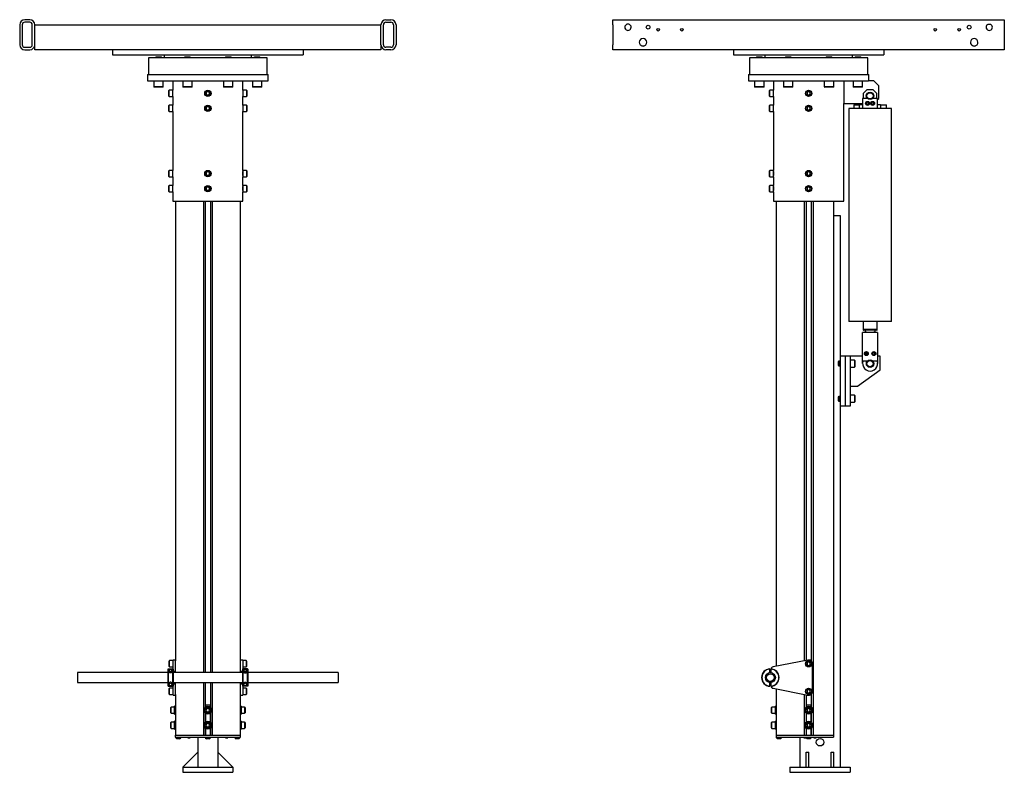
# Model space of a CAD drawing. Header units: inches. Extents: x -24 to 186, y -36 to 207.
# Tile 2 of 8: x -24 to 74, y 33 to 108. Entities that reach past the tile are written whole.
import ezdxf

# ---------------------------------------------------------------- set-up
doc = ezdxf.new("R2010")
doc.units = ezdxf.units.IN
doc.header["$MEASUREMENT"] = 0

msp = doc.modelspace()

# ---------------------------------------------------------------- linework, layer by layer
at = {"color": 7, "linetype": 'Continuous', "lineweight": 25}
for p, q in [((-23.716, 107.271), (-23.716, 105.271)), ((-23.466, 107.271), (-23.466, 105.271)), ((-22.716, 107.771), (-23.216, 107.771)), ((-22.716, 107.521), (-23.216, 107.521)), ((-22.466, 105.271), (-22.466, 107.271)), ((-22.216, 105.271), (-22.216, 107.271)), ((-22.216, 107.271), (12.284, 107.271)), ((12.284, 105.271), (12.284, 107.271)), ((12.534, 105.271), (12.534, 107.271)), ((12.784, 107.771), (13.284, 107.771)), ((12.784, 107.521), (13.284, 107.521)), ((13.534, 107.271), (13.534, 105.271)), ((13.784, 107.271), (13.784, 105.271)), ((35.401, 107.771), (74.401, 107.771)), ((35.401, 107.271), (35.401, 107.771)), ((35.401, 107.271), (35.401, 105.271)), ((74.401, 107.771), (74.401, 107.271)), ((74.401, 107.271), (74.401, 105.271)), ((-23.216, 105.021), (-22.716, 105.021)), ((-22.216, 104.771), (-22.216, 105.271)), ((12.284, 105.271), (12.284, 104.771)), ((13.284, 105.021), (12.784, 105.021)), ((35.401, 104.771), (35.401, 105.271)), ((74.401, 105.271), (74.401, 104.771)), ((-23.216, 104.771), (-22.716, 104.771)), ((12.284, 104.771), (-22.216, 104.771)), ((-14.466, 104.771), (-14.466, 104.271)), ((-14.466, 104.271), (4.534, 104.271)), ((-10.152, 104.039), (-10.191, 104)), ((-9.601, 104.039), (-10.152, 104.039)), ((-9.561, 104), (-9.601, 104.039)), ((-9.326, 104.271), (-9.326, 103.956)), ((-7.276, 104.039), (-7.315, 104)), ((-6.724, 104.039), (-7.276, 104.039)), ((-6.685, 104), (-6.724, 104.039)), ((-3.208, 104.039), (-3.247, 104)), ((-2.657, 104.039), (-3.208, 104.039)), ((-2.617, 104), (-2.657, 104.039)), ((-0.606, 103.956), (-0.606, 104.271)), ((-0.331, 104.039), (-0.371, 104)), ((0.22, 104.039), (-0.331, 104.039)), ((0.259, 104), (0.22, 104.039)), ((4.534, 104.771), (4.534, 104.271)), ((13.284, 104.771), (12.784, 104.771)), ((74.401, 104.771), (35.401, 104.771)), ((47.401, 104.771), (47.401, 104.271)), ((47.401, 104.271), (62.401, 104.271)), ((49.715, 104.039), (49.675, 104)), ((50.266, 104.039), (49.715, 104.039)), ((50.305, 104), (50.266, 104.039)), ((50.54, 104.271), (50.54, 103.956)), ((52.591, 104.039), (52.552, 104)), ((53.142, 104.039), (52.591, 104.039)), ((53.182, 104), (53.142, 104.039)), ((56.659, 104.039), (56.62, 104)), ((57.21, 104.039), (56.659, 104.039)), ((57.25, 104), (57.21, 104.039)), ((59.261, 103.956), (59.261, 104.271)), ((59.535, 104.039), (59.496, 104)), ((60.087, 104.039), (59.535, 104.039)), ((60.126, 104), (60.087, 104.039)), ((62.401, 104.771), (62.401, 104.271)), ((-10.872, 103.956), (-10.872, 102.302)), ((0.939, 103.956), (-10.872, 103.956)), ((-10.191, 104), (-10.191, 103.956)), ((-9.561, 104), (-10.191, 104)), ((-9.561, 103.956), (-9.561, 104)), ((-7.315, 104), (-7.315, 103.956)), ((-6.685, 104), (-7.315, 104)), ((-6.685, 103.956), (-6.685, 104)), ((-3.247, 104), (-3.247, 103.956)), ((-2.617, 104), (-3.247, 104)), ((-2.617, 103.956), (-2.617, 104)), ((-0.371, 104), (-0.371, 103.956)), ((0.259, 104), (-0.371, 104)), ((0.259, 103.956), (0.259, 104)), ((0.939, 102.302), (0.939, 103.956)), ((48.995, 103.956), (48.995, 102.302)), ((54.901, 103.956), (48.995, 103.956)), ((49.675, 104), (49.675, 103.956)), ((50.305, 104), (49.675, 104)), ((50.305, 103.956), (50.305, 104)), ((52.552, 104), (52.552, 103.956)), ((53.182, 104), (52.552, 104)), ((53.182, 103.956), (53.182, 104)), ((60.806, 103.956), (54.901, 103.956)), ((56.62, 104), (56.62, 103.956)), ((57.25, 104), (56.62, 104)), ((57.25, 103.956), (57.25, 104)), ((59.496, 104), (59.496, 103.956)), ((60.126, 104), (59.496, 104)), ((60.126, 103.956), (60.126, 104)), ((60.806, 102.302), (60.806, 103.956)), ((-10.966, 102.302), (-10.966, 101.677)), ((-10.966, 102.302), (1.034, 102.302)), ((1.034, 101.677), (1.034, 102.302)), ((48.901, 102.302), (48.901, 101.677)), ((48.901, 102.302), (54.901, 102.302)), ((54.901, 102.302), (60.901, 102.302)), ((60.901, 101.677), (60.901, 102.302)), ((-10.966, 101.677), (1.034, 101.677)), ((-10.349, 101.677), (-10.349, 101.086)), ((-10.349, 101.086), (-10.309, 101.047)), ((-9.404, 101.086), (-10.349, 101.086)), ((-9.443, 101.047), (-9.404, 101.086)), ((-9.404, 101.086), (-9.404, 101.677)), ((-8.466, 101.677), (-8.466, 100.742)), ((-7.472, 101.677), (-7.472, 101.086)), ((-7.472, 101.086), (-7.433, 101.047)), ((-6.528, 101.086), (-7.472, 101.086)), ((-6.567, 101.047), (-6.528, 101.086)), ((-6.528, 101.086), (-6.528, 101.677)), ((-3.405, 101.677), (-3.405, 101.086)), ((-3.405, 101.086), (-3.365, 101.047)), ((-2.46, 101.086), (-3.405, 101.086)), ((-2.499, 101.047), (-2.46, 101.086)), ((-2.46, 101.086), (-2.46, 101.677)), ((-1.466, 100.742), (-1.466, 101.677)), ((-0.528, 101.677), (-0.528, 101.086)), ((-0.528, 101.086), (-0.489, 101.047)), ((0.417, 101.086), (-0.528, 101.086)), ((0.377, 101.047), (0.417, 101.086)), ((0.417, 101.086), (0.417, 101.677)), ((48.901, 101.677), (54.901, 101.677)), ((49.518, 101.677), (49.518, 101.086)), ((49.518, 101.086), (49.557, 101.047)), ((50.463, 101.086), (49.518, 101.086)), ((50.423, 101.047), (50.463, 101.086)), ((50.463, 101.086), (50.463, 101.677)), ((51.401, 101.677), (51.401, 100.742)), ((52.394, 101.677), (52.394, 101.086)), ((52.394, 101.086), (52.434, 101.047)), ((53.339, 101.086), (52.394, 101.086)), ((53.3, 101.047), (53.339, 101.086)), ((53.339, 101.086), (53.339, 101.677)), ((54.901, 101.677), (60.88, 101.677)), ((56.462, 101.677), (56.462, 101.086)), ((56.462, 101.086), (56.501, 101.047)), ((57.407, 101.086), (56.462, 101.086)), ((57.368, 101.047), (57.407, 101.086)), ((57.407, 101.086), (57.407, 101.677)), ((58.401, 101.677), (58.401, 99.427)), ((59.339, 101.677), (59.339, 101.086)), ((59.339, 101.086), (59.378, 101.047)), ((60.283, 101.086), (59.339, 101.086)), ((60.244, 101.047), (60.283, 101.086)), ((60.283, 101.086), (60.283, 101.677)), ((61.401, 101.677), (60.88, 101.677)), ((61.901, 101.177), (61.401, 101.677)), ((61.901, 99.927), (61.901, 101.177)), ((-9.443, 101.047), (-10.309, 101.047)), ((-8.82, 100.742), (-8.86, 100.703)), ((-8.86, 100.151), (-8.86, 100.703)), ((-8.86, 100.151), (-8.82, 100.112)), ((-8.466, 100.742), (-8.82, 100.742)), ((-8.82, 100.112), (-8.82, 100.742)), ((-8.82, 100.112), (-8.466, 100.112)), ((-8.466, 100.112), (-8.466, 100.742)), ((-8.466, 100.112), (-8.466, 99.242)), ((-6.567, 101.047), (-7.433, 101.047)), ((-4.966, 100.609), (-5.124, 100.518)), ((-5.124, 100.518), (-5.124, 100.336)), ((-5.124, 100.336), (-4.966, 100.245)), ((-4.809, 100.518), (-4.966, 100.609)), ((-4.966, 100.245), (-4.809, 100.336)), ((-4.809, 100.336), (-4.809, 100.518)), ((-2.499, 101.047), (-3.365, 101.047)), ((-1.112, 100.742), (-1.466, 100.742)), ((-1.466, 100.742), (-1.466, 100.112)), ((-1.466, 100.112), (-1.112, 100.112)), ((-1.466, 99.242), (-1.466, 100.112)), ((-1.072, 100.703), (-1.112, 100.742)), ((-1.112, 100.742), (-1.112, 100.112)), ((-1.112, 100.112), (-1.072, 100.151)), ((-1.072, 100.703), (-1.072, 100.151)), ((0.377, 101.047), (-0.489, 101.047)), ((50.423, 101.047), (49.557, 101.047)), ((51.046, 100.742), (51.007, 100.703)), ((51.007, 100.151), (51.007, 100.703)), ((51.007, 100.151), (51.046, 100.112)), ((51.401, 100.742), (51.046, 100.742)), ((51.046, 100.112), (51.046, 100.742)), ((51.046, 100.112), (51.401, 100.112)), ((51.401, 100.112), (51.401, 100.742)), ((51.401, 100.112), (51.401, 99.242)), ((53.3, 101.047), (52.434, 101.047)), ((54.901, 100.609), (54.743, 100.518)), ((54.743, 100.518), (54.743, 100.336)), ((54.743, 100.336), (54.901, 100.245)), ((55.058, 100.518), (54.901, 100.609)), ((54.901, 100.245), (55.058, 100.336)), ((55.058, 100.336), (55.058, 100.518)), ((57.368, 101.047), (56.501, 101.047)), ((60.244, 101.047), (59.378, 101.047)), ((60.713, 100.792), (60.338, 100.417)), ((60.338, 100.417), (60.338, 99.927)), ((61.338, 100.792), (60.713, 100.792)), ((61.713, 100.417), (61.338, 100.792)), ((61.713, 99.927), (61.713, 100.417)), ((-8.82, 99.242), (-8.86, 99.203)), ((-8.86, 98.651), (-8.86, 99.203)), ((-8.466, 99.242), (-8.82, 99.242)), ((-8.82, 98.612), (-8.82, 99.242)), ((-8.466, 98.612), (-8.466, 99.242)), ((-4.966, 99.109), (-5.124, 99.018)), ((-4.809, 99.018), (-4.966, 99.109)), ((-1.112, 99.242), (-1.466, 99.242)), ((-1.466, 99.242), (-1.466, 98.612)), ((-1.072, 99.203), (-1.112, 99.242)), ((-1.112, 99.242), (-1.112, 98.612)), ((-1.072, 99.203), (-1.072, 98.651)), ((51.046, 99.242), (51.007, 99.203)), ((51.007, 98.651), (51.007, 99.203)), ((51.401, 99.242), (51.046, 99.242)), ((51.046, 98.612), (51.046, 99.242)), ((51.401, 98.612), (51.401, 99.242)), ((54.901, 99.109), (54.743, 99.018)), ((55.058, 99.018), (54.901, 99.109)), ((58.401, 89.677), (58.401, 99.427)), ((58.401, 99.427), (60.276, 99.427)), ((59.401, 99.292), (59.401, 98.927)), ((59.401, 99.292), (59.987, 99.292)), ((59.987, 98.927), (59.987, 99.292)), ((60.276, 99.292), (59.987, 99.292)), ((60.276, 99.927), (60.276, 98.927)), ((60.746, 99.927), (60.276, 99.927)), ((60.776, 99.541), (60.677, 99.484)), ((60.677, 99.484), (60.677, 99.37)), ((60.677, 99.37), (60.776, 99.313)), ((60.874, 99.484), (60.776, 99.541)), ((60.776, 99.313), (60.874, 99.37)), ((60.874, 99.37), (60.874, 99.484)), ((61.276, 99.541), (61.177, 99.484)), ((61.177, 99.484), (61.177, 99.37)), ((61.177, 99.37), (61.276, 99.313)), ((61.374, 99.484), (61.276, 99.541)), ((61.276, 99.313), (61.374, 99.37)), ((61.776, 99.927), (61.305, 99.927)), ((61.374, 99.37), (61.374, 99.484)), ((61.776, 99.802), (61.901, 99.927)), ((61.776, 98.927), (61.776, 99.927)), ((62.064, 99.292), (61.776, 99.292)), ((62.064, 99.292), (62.064, 98.927)), ((62.064, 99.292), (62.651, 99.292)), ((62.651, 98.927), (62.651, 99.292)), ((-8.86, 98.651), (-8.82, 98.612)), ((-8.82, 98.612), (-8.466, 98.612)), ((-8.466, 98.612), (-8.466, 92.742)), ((-5.124, 99.018), (-5.124, 98.836)), ((-5.124, 98.836), (-4.966, 98.745)), ((-4.966, 98.745), (-4.809, 98.836)), ((-4.809, 98.836), (-4.809, 99.018)), ((-1.466, 98.612), (-1.112, 98.612)), ((-1.466, 92.742), (-1.466, 98.612)), ((-1.112, 98.612), (-1.072, 98.651)), ((51.007, 98.651), (51.046, 98.612)), ((51.046, 98.612), (51.401, 98.612)), ((51.401, 98.612), (51.401, 92.742)), ((54.743, 99.018), (54.743, 98.836)), ((54.743, 98.836), (54.901, 98.745)), ((54.901, 98.745), (55.058, 98.836)), ((55.058, 98.836), (55.058, 99.018)), ((58.901, 98.927), (58.903, 77.677)), ((63.151, 98.927), (58.901, 98.927)), ((63.153, 77.677), (63.151, 98.927)), ((-8.82, 92.742), (-8.86, 92.703)), ((-8.86, 92.151), (-8.86, 92.703)), ((-8.466, 92.742), (-8.82, 92.742)), ((-8.82, 92.112), (-8.82, 92.742)), ((-8.466, 92.112), (-8.466, 92.742)), ((-4.966, 92.609), (-5.124, 92.518)), ((-5.124, 92.518), (-5.124, 92.336)), ((-5.124, 92.336), (-4.966, 92.245)), ((-4.809, 92.518), (-4.966, 92.609)), ((-4.966, 92.245), (-4.809, 92.336)), ((-4.809, 92.336), (-4.809, 92.518)), ((-1.112, 92.742), (-1.466, 92.742)), ((-1.466, 92.742), (-1.466, 92.112)), ((-1.072, 92.703), (-1.112, 92.742)), ((-1.112, 92.742), (-1.112, 92.112)), ((-1.072, 92.703), (-1.072, 92.151)), ((51.046, 92.742), (51.007, 92.703)), ((51.007, 92.151), (51.007, 92.703)), ((51.401, 92.742), (51.046, 92.742)), ((51.046, 92.112), (51.046, 92.742)), ((51.401, 92.112), (51.401, 92.742)), ((54.901, 92.609), (54.743, 92.518)), ((54.743, 92.518), (54.743, 92.336)), ((54.743, 92.336), (54.901, 92.245)), ((55.058, 92.518), (54.901, 92.609)), ((54.901, 92.245), (55.058, 92.336)), ((55.058, 92.336), (55.058, 92.518)), ((-8.86, 92.151), (-8.82, 92.112)), ((-8.82, 92.112), (-8.466, 92.112)), ((-8.466, 92.112), (-8.466, 91.242)), ((-1.466, 92.112), (-1.112, 92.112)), ((-1.466, 91.242), (-1.466, 92.112)), ((-1.112, 92.112), (-1.072, 92.151)), ((51.007, 92.151), (51.046, 92.112)), ((51.046, 92.112), (51.401, 92.112)), ((51.401, 92.112), (51.401, 91.242)), ((-8.82, 91.242), (-8.86, 91.203)), ((-8.86, 90.651), (-8.86, 91.203)), ((-8.86, 90.651), (-8.82, 90.612)), ((-8.466, 91.242), (-8.82, 91.242)), ((-8.82, 90.612), (-8.82, 91.242)), ((-8.82, 90.612), (-8.466, 90.612)), ((-8.466, 90.612), (-8.466, 91.242)), ((-8.466, 90.612), (-8.466, 89.677)), ((-4.966, 91.109), (-5.124, 91.018)), ((-5.124, 91.018), (-5.124, 90.836)), ((-5.124, 90.836), (-4.966, 90.745)), ((-4.809, 91.018), (-4.966, 91.109)), ((-4.966, 90.745), (-4.809, 90.836)), ((-4.809, 90.836), (-4.809, 91.018)), ((-1.112, 91.242), (-1.466, 91.242)), ((-1.466, 91.242), (-1.466, 90.612)), ((-1.466, 90.612), (-1.112, 90.612)), ((-1.466, 89.677), (-1.466, 90.612)), ((-1.072, 91.203), (-1.112, 91.242)), ((-1.112, 91.242), (-1.112, 90.612)), ((-1.112, 90.612), (-1.072, 90.651)), ((-1.072, 91.203), (-1.072, 90.651)), ((51.046, 91.242), (51.007, 91.203)), ((51.007, 90.651), (51.007, 91.203)), ((51.007, 90.651), (51.046, 90.612)), ((51.401, 91.242), (51.046, 91.242)), ((51.046, 90.612), (51.046, 91.242)), ((51.046, 90.612), (51.401, 90.612)), ((51.401, 90.612), (51.401, 91.242)), ((51.401, 90.612), (51.401, 89.677)), ((54.901, 91.109), (54.743, 91.018)), ((54.743, 91.018), (54.743, 90.836)), ((54.743, 90.836), (54.901, 90.745)), ((55.058, 91.018), (54.901, 91.109)), ((54.901, 90.745), (55.058, 90.836)), ((55.058, 90.836), (55.058, 91.018)), ((-8.466, 89.677), (-1.466, 89.677)), ((-8.186, 89.677), (-8.186, 43.849)), ((-5.404, 89.677), (-5.404, 42.677)), ((-5.222, 89.677), (-5.222, 42.677)), ((-4.71, 89.677), (-4.71, 42.677)), ((-4.529, 89.677), (-4.529, 42.677)), ((-1.746, 89.677), (-1.746, 43.849)), ((51.401, 89.677), (54.901, 89.677)), ((51.68, 89.677), (51.68, 43.308)), ((54.463, 89.677), (54.463, 43.849)), ((54.644, 89.677), (54.644, 43.884)), ((54.901, 89.677), (58.401, 89.677)), ((55.157, 89.677), (55.157, 43.826)), ((55.338, 89.677), (55.338, 36.427)), ((57.368, 89.677), (57.368, 36.427)), ((57.368, 88.231), (57.537, 88.231)), ((57.537, 88.231), (58.037, 88.231)), ((58.037, 88.231), (58.037, 74.231)), ((63.153, 77.677), (58.903, 77.677)), ((60.34, 77.677), (60.34, 76.88)), ((61.715, 76.88), (61.715, 77.677)), ((61.778, 76.59), (60.278, 76.59)), ((60.278, 76.215), (60.278, 76.59)), ((61.715, 76.88), (60.34, 76.88)), ((60.34, 76.818), (60.356, 76.802)), ((61.7, 76.802), (60.356, 76.802)), ((60.528, 76.802), (60.528, 76.677)), ((60.528, 76.677), (60.59, 76.677)), ((60.59, 76.677), (60.59, 76.59)), ((61.465, 76.59), (61.465, 76.677)), ((61.465, 76.677), (61.528, 76.677)), ((61.528, 76.677), (61.528, 76.802)), ((61.7, 76.802), (61.715, 76.818)), ((61.778, 76.59), (61.778, 76.215)), ((60.278, 73.731), (60.278, 76.215)), ((61.778, 76.215), (61.778, 73.731)), ((60.653, 74.595), (60.555, 74.538)), ((60.751, 74.538), (60.653, 74.595)), ((61.403, 74.595), (61.305, 74.538)), ((61.501, 74.538), (61.403, 74.595)), ((57.895, 73.717), (57.855, 73.678)), ((57.855, 73.678), (57.855, 73.284)), ((58.037, 73.717), (57.895, 73.717)), ((57.895, 73.717), (57.895, 73.245)), ((58.037, 74.231), (58.037, 69.231)), ((58.537, 74.231), (58.037, 74.231)), ((58.537, 74.231), (58.537, 69.231)), ((59.037, 74.231), (58.537, 74.231)), ((60.278, 74.231), (59.037, 74.231)), ((59.037, 74.231), (59.037, 69.231)), ((59.47, 73.835), (59.037, 73.835)), ((59.509, 73.796), (59.47, 73.835)), ((59.47, 73.835), (59.47, 73.127)), ((59.509, 73.796), (59.509, 73.166)), ((60.278, 73.481), (60.278, 73.731)), ((60.749, 73.731), (60.278, 73.731)), ((60.287, 73.731), (60.287, 73.65)), ((60.555, 74.538), (60.555, 74.424)), ((60.555, 74.424), (60.653, 74.367)), ((60.653, 74.367), (60.751, 74.424)), ((60.751, 74.424), (60.751, 74.538)), ((61.305, 74.538), (61.305, 74.424)), ((61.305, 74.424), (61.403, 74.367)), ((61.778, 73.731), (61.308, 73.731)), ((61.403, 74.367), (61.501, 74.424)), ((61.501, 74.424), (61.501, 74.538)), ((61.769, 73.651), (61.769, 73.731)), ((62.037, 74.231), (61.778, 74.231)), ((61.778, 73.731), (61.778, 73.481)), ((62.037, 72.856), (62.037, 74.231)), ((57.855, 73.284), (57.895, 73.245)), ((57.895, 73.245), (58.037, 73.245)), ((59.037, 73.127), (59.47, 73.127)), ((59.47, 73.127), (59.509, 73.166)), ((59.787, 71.231), (62.037, 72.856)), ((59.037, 71.231), (59.787, 71.231)), ((57.895, 70.217), (57.855, 70.178)), ((57.855, 70.178), (57.855, 69.784)), ((57.855, 69.784), (57.895, 69.745)), ((58.037, 70.217), (57.895, 70.217)), ((57.895, 70.217), (57.895, 69.745)), ((57.895, 69.745), (58.037, 69.745)), ((59.47, 70.335), (59.037, 70.335)), ((59.509, 70.296), (59.47, 70.335)), ((59.47, 70.335), (59.47, 69.627)), ((59.47, 69.627), (59.509, 69.666)), ((59.509, 70.296), (59.509, 69.666)), ((58.537, 69.231), (58.037, 69.231)), ((58.037, 69.231), (58.037, 33.231)), ((59.037, 69.231), (58.537, 69.231)), ((59.037, 69.627), (59.47, 69.627)), ((-8.791, 43.867), (-8.83, 43.828)), ((-8.83, 43.276), (-8.83, 43.828)), ((-8.83, 43.276), (-8.791, 43.237)), ((-8.436, 43.867), (-8.791, 43.867)), ((-8.791, 43.237), (-8.791, 43.867)), ((-8.791, 43.237), (-8.436, 43.237)), ((-8.186, 43.927), (-8.436, 43.927)), ((-8.436, 43.92), (-8.436, 43.927)), ((-8.436, 43.244), (-8.436, 43.92)), ((-8.436, 43.019), (-8.436, 43.244)), ((-8.186, 43.244), (-8.186, 43.849)), ((-8.186, 42.999), (-8.186, 43.244)), ((-1.496, 43.927), (-1.746, 43.927)), ((-1.746, 43.849), (-1.746, 43.244)), ((-1.746, 43.244), (-1.746, 42.999)), ((-1.496, 43.927), (-1.496, 43.92)), ((-1.496, 43.92), (-1.496, 43.244)), ((-1.141, 43.867), (-1.496, 43.867)), ((-1.496, 43.244), (-1.496, 43.019)), ((-1.496, 43.237), (-1.141, 43.237)), ((-1.102, 43.828), (-1.141, 43.867)), ((-1.141, 43.867), (-1.141, 43.237)), ((-1.141, 43.237), (-1.102, 43.276)), ((-1.102, 43.828), (-1.102, 43.276)), ((54.829, 43.92), (51.353, 43.244)), ((54.901, 43.734), (54.743, 43.643)), ((54.743, 43.643), (54.743, 43.461)), ((54.743, 43.461), (54.901, 43.37)), ((55.058, 43.643), (54.901, 43.734)), ((54.901, 43.37), (55.058, 43.461)), ((54.944, 43.927), (54.942, 43.925)), ((55.135, 43.927), (54.944, 43.927)), ((55.058, 43.461), (55.058, 43.643)), ((55.135, 43.927), (55.135, 43.845)), ((55.157, 43.927), (55.135, 43.927)), ((55.276, 40.802), (55.276, 43.552)), ((-8.936, 42.677), (-17.966, 42.677)), ((-17.966, 42.677), (-17.966, 41.677)), ((-8.936, 43.019), (-8.905, 43.05)), ((-8.936, 41.336), (-8.936, 43.019)), ((-8.905, 43.05), (-8.905, 41.304)), ((-8.905, 43.05), (-8.468, 43.05)), ((-8.845, 43.016), (-8.528, 43.016)), ((-8.468, 41.304), (-8.468, 43.05)), ((-8.468, 43.05), (-8.436, 43.019)), ((-8.436, 43.019), (-8.436, 41.336)), ((-8.186, 42.799), (-8.436, 42.799)), ((-1.496, 42.677), (-8.436, 42.677)), ((-8.186, 42.799), (-8.186, 42.999)), ((-8.186, 42.677), (-8.186, 42.799)), ((-1.746, 42.999), (-1.746, 42.799)), ((-1.496, 42.799), (-1.746, 42.799)), ((-1.746, 42.799), (-1.746, 42.677)), ((-1.496, 43.019), (-1.464, 43.05)), ((-1.496, 41.336), (-1.496, 43.019)), ((-1.464, 43.05), (-1.464, 41.304)), ((-1.027, 43.05), (-1.464, 43.05)), ((-1.087, 43.016), (-1.404, 43.016)), ((-1.027, 41.304), (-1.027, 43.05)), ((-1.027, 43.05), (-0.996, 43.019)), ((-0.996, 43.019), (-0.996, 41.336)), ((8.034, 42.677), (-0.996, 42.677)), ((8.034, 42.677), (8.034, 41.677)), ((51.026, 43.05), (51.026, 43.019)), ((51.026, 42.673), (51.026, 43.019)), ((51.151, 43.018), (51.151, 43.05)), ((51.151, 43.018), (51.151, 42.673)), ((-17.966, 41.677), (-8.936, 41.677)), ((-8.905, 41.304), (-8.936, 41.336)), ((-8.905, 41.304), (-8.468, 41.304)), ((-8.845, 41.339), (-8.528, 41.339)), ((-8.436, 41.336), (-8.468, 41.304)), ((-8.436, 41.677), (-1.496, 41.677)), ((-8.436, 41.555), (-8.186, 41.555)), ((-8.436, 41.11), (-8.436, 41.336)), ((-8.186, 41.555), (-8.186, 41.677)), ((-8.186, 41.355), (-8.186, 41.555)), ((-8.186, 41.11), (-8.186, 41.355)), ((-5.404, 41.677), (-5.404, 36.427)), ((-5.222, 41.677), (-5.222, 39.226)), ((-4.71, 41.677), (-4.71, 39.226)), ((-4.529, 41.677), (-4.529, 36.427)), ((-1.746, 41.677), (-1.746, 41.555)), ((-1.746, 41.555), (-1.746, 41.355)), ((-1.746, 41.555), (-1.496, 41.555)), ((-1.746, 41.355), (-1.746, 41.11)), ((-1.464, 41.304), (-1.496, 41.336)), ((-1.496, 41.335), (-1.496, 41.11)), ((-1.027, 41.304), (-1.464, 41.304)), ((-1.087, 41.339), (-1.404, 41.339)), ((-0.996, 41.336), (-1.027, 41.304)), ((-0.996, 41.677), (8.034, 41.677)), ((51.026, 41.336), (51.026, 41.681)), ((51.026, 41.336), (51.026, 41.304)), ((51.151, 41.681), (51.151, 41.336)), ((51.151, 41.304), (51.151, 41.336)), ((-8.791, 41.117), (-8.83, 41.078)), ((-8.83, 40.526), (-8.83, 41.078)), ((-8.83, 40.526), (-8.791, 40.487)), ((-8.436, 41.117), (-8.791, 41.117)), ((-8.791, 40.487), (-8.791, 41.117)), ((-8.791, 40.487), (-8.436, 40.487)), ((-8.436, 40.434), (-8.436, 41.11)), ((-8.436, 40.427), (-8.436, 40.434)), ((-8.436, 40.427), (-8.186, 40.427)), ((-8.186, 40.505), (-8.186, 41.11)), ((-8.186, 40.505), (-8.186, 36.427)), ((-1.746, 41.11), (-1.746, 40.505)), ((-1.746, 40.505), (-1.746, 36.427)), ((-1.746, 40.427), (-1.496, 40.427)), ((-1.141, 41.117), (-1.496, 41.117)), ((-1.496, 41.11), (-1.496, 40.434)), ((-1.496, 40.487), (-1.141, 40.487)), ((-1.496, 40.434), (-1.496, 40.427)), ((-1.102, 41.078), (-1.141, 41.117)), ((-1.141, 41.117), (-1.141, 40.487)), ((-1.141, 40.487), (-1.102, 40.526)), ((-1.102, 41.078), (-1.102, 40.526)), ((51.353, 41.11), (54.829, 40.434)), ((51.68, 41.046), (51.68, 36.427)), ((54.463, 40.505), (54.463, 36.427)), ((54.644, 40.47), (54.644, 39.226)), ((54.644, 40.427), (54.666, 40.427)), ((54.666, 40.427), (54.666, 40.466)), ((54.666, 40.427), (54.857, 40.427)), ((54.901, 40.984), (54.743, 40.893)), ((54.743, 40.893), (54.743, 40.711)), ((54.743, 40.711), (54.901, 40.62)), ((54.857, 40.427), (54.859, 40.429)), ((55.058, 40.893), (54.901, 40.984)), ((54.901, 40.62), (55.058, 40.711)), ((55.058, 40.711), (55.058, 40.893)), ((55.157, 40.528), (55.157, 39.226)), ((-8.186, 39.321), (-8.277, 39.321)), ((-8.277, 38.533), (-8.277, 39.321)), ((-5.2, 39.427), (-5.222, 39.427)), ((-5.2, 39.427), (-5.2, 39.243)), ((-4.732, 39.427), (-5.2, 39.427)), ((-4.732, 39.427), (-4.732, 39.243)), ((-4.71, 39.427), (-4.732, 39.427)), ((-1.655, 39.321), (-1.746, 39.321)), ((-1.655, 39.321), (-1.655, 38.927)), ((51.68, 39.321), (51.59, 39.321)), ((51.59, 38.533), (51.59, 39.321)), ((54.666, 39.427), (54.644, 39.427)), ((55.135, 39.427), (54.666, 39.427)), ((54.666, 39.427), (54.666, 39.243)), ((55.135, 39.427), (55.135, 39.243)), ((55.157, 39.427), (55.135, 39.427)), ((-8.631, 39.242), (-8.671, 39.203)), ((-8.671, 38.651), (-8.671, 39.203)), ((-8.671, 38.651), (-8.631, 38.612)), ((-8.277, 39.242), (-8.631, 39.242)), ((-8.631, 38.612), (-8.631, 39.242)), ((-8.631, 38.612), (-8.277, 38.612)), ((-8.277, 38.533), (-8.186, 38.533)), ((-5.222, 38.628), (-5.222, 37.726)), ((-5.2, 38.611), (-5.2, 37.743)), ((-5.057, 39.085), (-5.148, 38.927)), ((-5.148, 38.927), (-5.057, 38.77)), ((-4.875, 39.085), (-5.057, 39.085)), ((-5.057, 38.77), (-4.875, 38.77)), ((-4.784, 38.927), (-4.875, 39.085)), ((-4.875, 38.77), (-4.784, 38.927)), ((-4.732, 38.611), (-4.732, 37.743)), ((-4.71, 38.628), (-4.71, 37.726)), ((-1.746, 38.533), (-1.655, 38.533)), ((-1.301, 39.242), (-1.655, 39.242)), ((-1.655, 38.927), (-1.655, 38.533)), ((-1.655, 38.612), (-1.301, 38.612)), ((-1.261, 39.203), (-1.301, 39.242)), ((-1.301, 39.242), (-1.301, 38.927)), ((-1.301, 38.927), (-1.301, 38.612)), ((-1.301, 38.612), (-1.261, 38.651)), ((-1.261, 39.203), (-1.261, 38.927)), ((-1.261, 38.927), (-1.261, 38.651)), ((51.235, 39.242), (51.196, 39.203)), ((51.196, 38.651), (51.196, 39.203)), ((51.196, 38.651), (51.235, 38.612)), ((51.59, 39.242), (51.235, 39.242)), ((51.235, 38.612), (51.235, 39.242)), ((51.235, 38.612), (51.59, 38.612)), ((51.59, 38.533), (51.68, 38.533)), ((54.644, 38.628), (54.644, 37.726)), ((54.666, 38.611), (54.666, 37.743)), ((54.81, 39.085), (54.719, 38.927)), ((54.719, 38.927), (54.81, 38.77)), ((54.992, 39.085), (54.81, 39.085)), ((54.81, 38.77), (54.992, 38.77)), ((55.082, 38.927), (54.992, 39.085)), ((54.992, 38.77), (55.082, 38.927)), ((55.135, 38.611), (55.135, 37.743)), ((55.157, 38.628), (55.157, 37.726)), ((-8.631, 37.742), (-8.671, 37.703)), ((-8.671, 37.151), (-8.671, 37.703)), ((-8.277, 37.742), (-8.631, 37.742)), ((-8.631, 37.112), (-8.631, 37.742)), ((-8.186, 37.821), (-8.277, 37.821)), ((-8.277, 37.033), (-8.277, 37.821)), ((-5.057, 37.585), (-5.148, 37.427)), ((-5.148, 37.427), (-5.057, 37.27)), ((-4.875, 37.585), (-5.057, 37.585)), ((-4.784, 37.427), (-4.875, 37.585)), ((-4.875, 37.27), (-4.784, 37.427)), ((-1.655, 37.821), (-1.746, 37.821)), ((-1.655, 37.821), (-1.655, 37.427)), ((-1.301, 37.742), (-1.655, 37.742)), ((-1.655, 37.427), (-1.655, 37.033)), ((-1.261, 37.703), (-1.301, 37.742)), ((-1.301, 37.742), (-1.301, 37.427)), ((-1.301, 37.427), (-1.301, 37.112)), ((-1.261, 37.703), (-1.261, 37.427)), ((-1.261, 37.427), (-1.261, 37.151)), ((51.235, 37.742), (51.196, 37.703)), ((51.196, 37.151), (51.196, 37.703)), ((51.59, 37.742), (51.235, 37.742)), ((51.235, 37.112), (51.235, 37.742)), ((51.68, 37.821), (51.59, 37.821)), ((51.59, 37.033), (51.59, 37.821)), ((54.81, 37.585), (54.719, 37.427)), ((54.719, 37.427), (54.81, 37.27)), ((54.992, 37.585), (54.81, 37.585)), ((55.082, 37.427), (54.992, 37.585)), ((54.992, 37.27), (55.082, 37.427)), ((-8.671, 37.151), (-8.631, 37.112)), ((-8.631, 37.112), (-8.277, 37.112)), ((-8.277, 37.033), (-8.186, 37.033)), ((-8.216, 36.427), (-8.216, 36.24)), ((-8.216, 36.427), (-1.716, 36.427)), ((-8.186, 36.427), (-5.404, 36.427)), ((-5.222, 37.128), (-5.222, 36.427)), ((-5.2, 37.111), (-5.2, 36.427)), ((-5.057, 37.27), (-4.875, 37.27)), ((-4.732, 37.111), (-4.732, 36.427)), ((-4.71, 37.128), (-4.71, 36.427)), ((-4.529, 36.427), (-1.746, 36.427)), ((-1.746, 37.033), (-1.655, 37.033)), ((-1.716, 36.24), (-1.716, 36.427)), ((-1.655, 37.112), (-1.301, 37.112)), ((-1.301, 37.112), (-1.261, 37.151)), ((51.196, 37.151), (51.235, 37.112)), ((51.235, 37.112), (51.59, 37.112)), ((51.59, 37.033), (51.68, 37.033)), ((51.651, 36.427), (51.651, 36.24)), ((51.651, 36.427), (57.267, 36.427)), ((51.68, 36.427), (54.463, 36.427)), ((54.644, 37.128), (54.644, 36.427)), ((54.666, 37.111), (54.666, 36.427)), ((54.81, 37.27), (54.992, 37.27)), ((55.135, 37.111), (55.135, 36.427)), ((55.157, 37.128), (55.157, 36.427)), ((55.338, 36.427), (57.302, 36.427)), ((57.302, 36.427), (57.368, 36.427)), ((57.368, 36.427), (57.369, 36.427)), ((57.369, 36.427), (57.369, 36.24)), ((-8.216, 36.24), (-1.716, 36.24)), ((-8.192, 36.24), (-8.192, 36.21)), ((-7.64, 36.21), (-8.192, 36.21)), ((-7.778, 36.066), (-8.054, 36.066)), ((-7.64, 36.21), (-7.64, 36.24)), ((-6.959, 36.24), (-6.959, 36.178)), ((-6.959, 36.178), (-6.939, 36.158)), ((-6.959, 36.178), (-6.723, 36.178)), ((-6.939, 36.158), (-6.743, 36.158)), ((-6.743, 36.158), (-6.723, 36.178)), ((-6.723, 36.178), (-6.723, 36.24)), ((-5.966, 36.24), (-5.966, 33.231)), ((-5.242, 36.24), (-5.242, 36.21)), ((-4.69, 36.21), (-5.242, 36.21)), ((-4.828, 36.066), (-5.104, 36.066)), ((-4.69, 36.21), (-4.69, 36.24)), ((-3.966, 36.24), (-3.966, 33.231)), ((-3.209, 36.24), (-3.209, 36.178)), ((-3.209, 36.178), (-3.189, 36.158)), ((-3.209, 36.178), (-2.973, 36.178)), ((-3.189, 36.158), (-2.993, 36.158)), ((-2.993, 36.158), (-2.973, 36.178)), ((-2.973, 36.178), (-2.973, 36.24)), ((-2.292, 36.24), (-2.292, 36.21)), ((-2.016, 36.21), (-2.292, 36.21)), ((-2.016, 36.066), (-2.154, 36.066)), ((-1.74, 36.21), (-2.016, 36.21)), ((-1.878, 36.066), (-2.016, 36.066)), ((-1.74, 36.21), (-1.74, 36.24)), ((51.651, 36.24), (57.267, 36.24)), ((51.675, 36.24), (51.675, 36.21)), ((52.226, 36.21), (51.675, 36.21)), ((52.088, 36.066), (51.813, 36.066)), ((52.226, 36.21), (52.226, 36.24)), ((54.037, 36.24), (54.037, 33.231)), ((54.407, 36.24), (54.407, 36.178)), ((54.407, 36.178), (54.427, 36.158)), ((54.407, 36.178), (54.642, 36.178)), ((54.427, 36.158), (54.624, 36.158)), ((54.624, 36.158), (54.642, 36.177)), ((54.625, 36.24), (54.625, 36.21)), ((55.176, 36.21), (54.625, 36.21)), ((55.038, 36.066), (54.763, 36.066)), ((55.176, 36.21), (55.176, 36.24)), ((55.407, 36.24), (55.407, 36.178)), ((55.407, 36.178), (55.427, 36.158)), ((55.407, 36.178), (55.644, 36.178)), ((55.427, 36.158), (55.624, 36.158)), ((55.624, 36.158), (55.644, 36.178)), ((55.644, 36.178), (55.644, 36.24)), ((57.267, 36.24), (57.369, 36.24)), ((-5.966, 34.731), (-7.466, 33.231)), ((-2.466, 33.231), (-3.966, 34.731)), ((54.662, 34.731), (54.912, 34.731)), ((54.662, 33.231), (54.662, 34.731)), ((54.912, 33.231), (54.912, 34.731)), ((57.162, 34.731), (57.412, 34.731)), ((57.162, 33.231), (57.162, 34.731)), ((57.412, 33.231), (57.412, 34.731)), ((-7.466, 33.231), (-7.466, 32.731)), ((-7.466, 33.231), (-2.466, 33.231)), ((-7.466, 32.731), (-2.466, 32.731)), ((-2.466, 33.231), (-2.466, 32.731)), ((53.037, 33.231), (53.037, 32.731)), ((53.037, 33.231), (59.037, 33.231)), ((53.037, 32.731), (59.037, 32.731)), ((54.662, 33.231), (54.912, 33.231)), ((57.162, 33.231), (57.412, 33.231)), ((59.037, 33.231), (59.037, 32.731))]:
    msp.add_line(p, q, dxfattribs=at)
for centre, radius in [((38.901, 107.021), 0.187), ((70.901, 107.021), 0.188), ((39.901, 106.771), 0.134), ((42.276, 106.771), 0.134), ((67.526, 106.771), 0.134), ((69.901, 106.771), 0.134), ((-4.966, 100.427), 0.315), ((-4.966, 100.427), 0.276), ((54.901, 100.427), 0.315), ((54.901, 100.427), 0.276), ((61.026, 100.177), 0.375), ((61.026, 100.177), 0.313), ((-4.966, 98.927), 0.315), ((-4.966, 98.927), 0.276), ((54.901, 98.927), 0.315), ((54.901, 98.927), 0.276), ((60.776, 99.427), 0.197), ((60.776, 99.427), 0.177), ((61.276, 99.427), 0.197), ((61.276, 99.427), 0.177), ((-4.966, 92.427), 0.315), ((-4.966, 92.427), 0.276), ((54.901, 92.427), 0.315), ((54.901, 92.427), 0.276), ((-4.966, 90.927), 0.315), ((-4.966, 90.927), 0.276), ((54.901, 90.927), 0.315), ((54.901, 90.927), 0.276), ((60.653, 74.481), 0.197), ((60.653, 74.481), 0.177), ((61.403, 74.481), 0.197), ((61.403, 74.481), 0.177), ((61.028, 73.481), 0.375), ((61.028, 73.481), 0.312), ((54.901, 43.552), 0.315), ((54.901, 43.552), 0.276), ((-8.686, 42.865), 0.133), ((-8.686, 42.865), 0.125), ((-1.246, 42.865), 0.133), ((-1.246, 42.865), 0.125), ((51.088, 42.177), 0.5), ((51.088, 42.177), 0.375), ((-8.686, 41.49), 0.133), ((-8.686, 41.49), 0.125), ((-1.246, 41.49), 0.133), ((-1.246, 41.49), 0.125), ((54.901, 40.802), 0.315), ((54.901, 40.802), 0.276), ((-4.966, 38.927), 0.394), ((54.901, 38.927), 0.394), ((-4.966, 38.927), 0.315), ((-4.966, 38.927), 0.276), ((54.901, 38.927), 0.315), ((54.901, 38.927), 0.276), ((-4.966, 37.427), 0.394), ((-4.966, 37.427), 0.315), ((-4.966, 37.427), 0.276), ((54.901, 37.427), 0.394), ((54.901, 37.427), 0.315), ((54.901, 37.427), 0.276), ((56.037, 35.731), 0.375)]:
    msp.add_circle(centre, radius, dxfattribs=at)
for centre, radius, start, end in [((-23.216, 107.271), 0.5, 90, 180), ((-23.216, 107.271), 0.25, 90, 180), ((-22.716, 107.271), 0.5, 0, 90), ((-22.716, 107.271), 0.25, 0, 90), ((12.784, 107.271), 0.5, 90, 180), ((12.784, 107.271), 0.25, 90, 180), ((13.284, 107.271), 0.5, 0, 90), ((13.284, 107.271), 0.25, 0, 90), ((36.901, 107.021), 0.315, 127.472, 52.528), ((72.901, 107.021), 0.315, 127.472, 52.528), ((-23.216, 105.271), 0.5, 180, 270), ((-23.216, 105.271), 0.25, 180, 270), ((-22.716, 105.271), 0.5, 270, 0), ((-22.716, 105.271), 0.25, 270, 0), ((12.784, 105.271), 0.5, 180, 270), ((12.784, 105.271), 0.25, 180, 270), ((13.284, 105.271), 0.5, 270, 0), ((13.284, 105.271), 0.25, 270, 0), ((38.401, 105.521), 0.375, 318.18969, 221.81031), ((71.401, 105.521), 0.375, 318.18969, 221.81031), ((61.028, 73.481), 0.75, 174.13713, 5.87349), ((51.401, 42.999), 0.25, 101, 168.37551), ((54.901, 43.552), 0.375, 0, 101), ((51.088, 42.177), 0.875, 94.09604, 265.90396), ((51.088, 42.177), 0.844, 94.24777, 265.75223), ((51.088, 42.177), 0.875, 274.09604, 85.90396), ((51.088, 42.177), 0.844, 274.24802, 85.75198), ((51.401, 41.355), 0.25, 191.62449, 259), ((54.901, 40.802), 0.375, 259, 0), ((-7.922, 36.331), 0.295, 204.09615, 243.50018), ((-7.91, 36.331), 0.295, 296.49982, 335.90385), ((-4.972, 36.331), 0.295, 204.09615, 243.50018), ((-4.96, 36.331), 0.295, 296.49982, 335.90385), ((-2.022, 36.331), 0.295, 204.09615, 243.50018), ((-2.01, 36.331), 0.295, 296.49982, 335.90385), ((51.945, 36.331), 0.295, 204.09615, 243.50018), ((51.957, 36.331), 0.295, 296.49982, 335.90385), ((54.895, 36.331), 0.295, 204.09615, 243.50018), ((54.907, 36.331), 0.295, 296.49982, 335.90385)]:
    msp.add_arc(centre, radius, start, end, dxfattribs=at)
for points, knots in [([(37.092, 107.271), (37.062, 107.289), (37.002, 107.327), (36.894, 107.341), (36.792, 107.323), (36.736, 107.287), (36.709, 107.271)], [0, 0, 0, 0, 0.257356, 0.514667, 0.771283, 1, 1, 1, 1]), ([(72.709, 107.271), (72.739, 107.289), (72.8, 107.327), (72.907, 107.341), (73.009, 107.323), (73.066, 107.287), (73.092, 107.271)], [0, 0, 0, 0, 0.257356, 0.514667, 0.771283, 1, 1, 1, 1]), ([(38.121, 105.271), (38.152, 105.242), (38.214, 105.185), (38.335, 105.144), (38.461, 105.144), (38.584, 105.183), (38.647, 105.241), (38.68, 105.271)], [0, 0, 0, 0, 0.198403, 0.396551, 0.596661, 0.791176, 1, 1, 1, 1]), ([(71.121, 105.271), (71.152, 105.242), (71.214, 105.185), (71.335, 105.144), (71.461, 105.144), (71.584, 105.183), (71.647, 105.241), (71.68, 105.271)], [0, 0, 0, 0, 0.198403, 0.396551, 0.596661, 0.791176, 1, 1, 1, 1]), ([(-1.466, 100.63), (-1.466, 100.63), (-1.466, 100.634), (-1.467, 100.62), (-1.468, 100.588), (-1.47, 100.535), (-1.472, 100.479), (-1.472, 100.442), (-1.472, 100.427)], [0, 0, 0, 0, 0.005256, 0.219596, 0.433934, 0.648585, 0.863377, 1, 1, 1, 1]), ([(-1.472, 100.427), (-1.472, 100.404), (-1.472, 100.359), (-1.47, 100.298), (-1.468, 100.252), (-1.466, 100.226), (-1.466, 100.226), (-1.466, 100.227)], [0, 0, 0, 0, 0.214592, 0.429175, 0.643985, 0.858943, 1, 1, 1, 1]), ([(51.401, 100.227), (51.401, 100.226), (51.401, 100.223), (51.402, 100.242), (51.404, 100.281), (51.406, 100.338), (51.407, 100.405), (51.406, 100.474), (51.405, 100.538), (51.403, 100.589), (51.401, 100.624), (51.401, 100.628), (51.401, 100.63)], [0, 0, 0, 0, 0.036813, 0.143999, 0.251252, 0.358662, 0.466075, 0.573331, 0.680516, 0.787825, 0.895262, 1, 1, 1, 1]), ([(-1.466, 99.13), (-1.466, 99.13), (-1.466, 99.134), (-1.467, 99.12), (-1.468, 99.088), (-1.47, 99.035), (-1.472, 98.979), (-1.472, 98.942), (-1.472, 98.927)], [0, 0, 0, 0, 0.005256, 0.219596, 0.433934, 0.648585, 0.863377, 1, 1, 1, 1]), ([(51.401, 98.727), (51.401, 98.726), (51.401, 98.723), (51.402, 98.742), (51.404, 98.781), (51.406, 98.838), (51.407, 98.905), (51.406, 98.974), (51.405, 99.038), (51.403, 99.089), (51.401, 99.124), (51.401, 99.128), (51.401, 99.13)], [0, 0, 0, 0, 0.036813, 0.143999, 0.251252, 0.358662, 0.466075, 0.573331, 0.680516, 0.787825, 0.895262, 1, 1, 1, 1]), ([(-1.472, 98.927), (-1.472, 98.904), (-1.472, 98.859), (-1.47, 98.798), (-1.468, 98.752), (-1.466, 98.726), (-1.466, 98.726), (-1.466, 98.727)], [0, 0, 0, 0, 0.214592, 0.429175, 0.643985, 0.858943, 1, 1, 1, 1]), ([(-1.472, 92.427), (-1.472, 92.45), (-1.472, 92.495), (-1.47, 92.556), (-1.468, 92.602), (-1.466, 92.628), (-1.466, 92.628), (-1.466, 92.628)], [0, 0, 0, 0, 0.214592, 0.429175, 0.643985, 0.858943, 1, 1, 1, 1]), ([(-1.466, 92.224), (-1.466, 92.224), (-1.466, 92.22), (-1.467, 92.234), (-1.468, 92.266), (-1.47, 92.319), (-1.472, 92.375), (-1.472, 92.413), (-1.472, 92.427)], [0, 0, 0, 0, 0.005256, 0.219596, 0.433934, 0.648585, 0.863377, 1, 1, 1, 1]), ([(51.401, 92.628), (51.401, 92.628), (51.401, 92.631), (51.402, 92.612), (51.404, 92.573), (51.406, 92.516), (51.407, 92.449), (51.406, 92.38), (51.405, 92.316), (51.403, 92.265), (51.401, 92.23), (51.401, 92.226), (51.401, 92.224)], [0, 0, 0, 0, 0.036813, 0.143999, 0.251252, 0.358662, 0.466075, 0.573331, 0.680516, 0.787825, 0.895262, 1, 1, 1, 1]), ([(-1.472, 90.927), (-1.472, 90.95), (-1.472, 90.995), (-1.47, 91.056), (-1.468, 91.102), (-1.466, 91.128), (-1.466, 91.128), (-1.466, 91.128)], [0, 0, 0, 0, 0.214592, 0.429175, 0.643985, 0.858943, 1, 1, 1, 1]), ([(-1.466, 90.724), (-1.466, 90.724), (-1.466, 90.72), (-1.467, 90.734), (-1.468, 90.766), (-1.47, 90.819), (-1.472, 90.875), (-1.472, 90.913), (-1.472, 90.927)], [0, 0, 0, 0, 0.005256, 0.219596, 0.433934, 0.648585, 0.863377, 1, 1, 1, 1]), ([(51.401, 91.128), (51.401, 91.128), (51.401, 91.131), (51.402, 91.112), (51.404, 91.073), (51.406, 91.016), (51.407, 90.949), (51.406, 90.88), (51.405, 90.816), (51.403, 90.765), (51.401, 90.73), (51.401, 90.726), (51.401, 90.724)], [0, 0, 0, 0, 0.036813, 0.143999, 0.251252, 0.358662, 0.466075, 0.573331, 0.680516, 0.787825, 0.895262, 1, 1, 1, 1]), ([(60.34, 76.88), (60.34, 76.867), (60.34, 76.841), (60.34, 76.821), (60.34, 76.819), (60.34, 76.819)], [0, 0, 0, 0, 0.385536, 0.7251, 1, 1, 1, 1]), ([(61.715, 76.819), (61.715, 76.82), (61.715, 76.821), (61.715, 76.841), (61.715, 76.867), (61.715, 76.88)], [0, 0, 0, 0, 0.267631, 0.614458, 1, 1, 1, 1]), ([(60.282, 73.558), (60.284, 73.578), (60.287, 73.609), (60.287, 73.64), (60.287, 73.65)], [0, 0, 0, 0, 0.672279, 1, 1, 1, 1]), ([(61.769, 73.651), (61.769, 73.63), (61.77, 73.599), (61.773, 73.568), (61.774, 73.558)], [0, 0, 0, 0, 0.672655, 1, 1, 1, 1]), ([(-8.528, 43.016), (-8.516, 43.001), (-8.491, 42.971), (-8.467, 42.904), (-8.466, 42.836), (-8.483, 42.78), (-8.508, 42.733), (-8.552, 42.687), (-8.615, 42.653), (-8.685, 42.642), (-8.749, 42.652), (-8.806, 42.678), (-8.853, 42.718), (-8.892, 42.777), (-8.907, 42.842), (-8.904, 42.901), (-8.886, 42.965), (-8.861, 42.995), (-8.845, 43.016)], [0, 0, 0, 0, 0.094276, 0.188258, 0.26968, 0.311011, 0.352239, 0.403268, 0.454571, 0.499901, 0.541961, 0.583882, 0.628112, 0.677757, 0.755716, 0.814754, 0.873909, 1, 1, 1, 1]), ([(-1.404, 43.016), (-1.416, 43.001), (-1.441, 42.971), (-1.465, 42.904), (-1.466, 42.836), (-1.449, 42.78), (-1.424, 42.733), (-1.38, 42.687), (-1.317, 42.653), (-1.247, 42.642), (-1.183, 42.652), (-1.126, 42.678), (-1.079, 42.718), (-1.04, 42.777), (-1.025, 42.842), (-1.028, 42.901), (-1.046, 42.965), (-1.071, 42.995), (-1.087, 43.016)], [0, 0, 0, 0, 0.094276, 0.188258, 0.26968, 0.311011, 0.352239, 0.403268, 0.454571, 0.499901, 0.541961, 0.583882, 0.628112, 0.677757, 0.755716, 0.814754, 0.873909, 1, 1, 1, 1]), ([(-8.528, 41.339), (-8.516, 41.353), (-8.491, 41.383), (-8.467, 41.45), (-8.466, 41.518), (-8.483, 41.574), (-8.508, 41.621), (-8.552, 41.667), (-8.615, 41.701), (-8.685, 41.712), (-8.749, 41.702), (-8.806, 41.676), (-8.853, 41.636), (-8.892, 41.577), (-8.907, 41.512), (-8.904, 41.453), (-8.886, 41.389), (-8.861, 41.359), (-8.845, 41.339)], [0, 0, 0, 0, 0.094276, 0.188258, 0.26968, 0.311011, 0.352239, 0.403268, 0.454571, 0.499901, 0.541961, 0.583882, 0.628112, 0.677757, 0.755716, 0.814754, 0.873909, 1, 1, 1, 1]), ([(-1.404, 41.339), (-1.416, 41.353), (-1.441, 41.383), (-1.465, 41.45), (-1.466, 41.518), (-1.449, 41.574), (-1.424, 41.621), (-1.38, 41.667), (-1.317, 41.701), (-1.247, 41.712), (-1.183, 41.702), (-1.126, 41.676), (-1.079, 41.636), (-1.04, 41.577), (-1.025, 41.512), (-1.028, 41.453), (-1.046, 41.389), (-1.071, 41.359), (-1.087, 41.339)], [0, 0, 0, 0, 0.094276, 0.188258, 0.26968, 0.311011, 0.352239, 0.403268, 0.454571, 0.499901, 0.541961, 0.583882, 0.628112, 0.677757, 0.755716, 0.814754, 0.873909, 1, 1, 1, 1])]:
    msp.add_open_spline(points, degree=3, knots=knots, dxfattribs=at)

doc.saveas('drawing.dxf')
